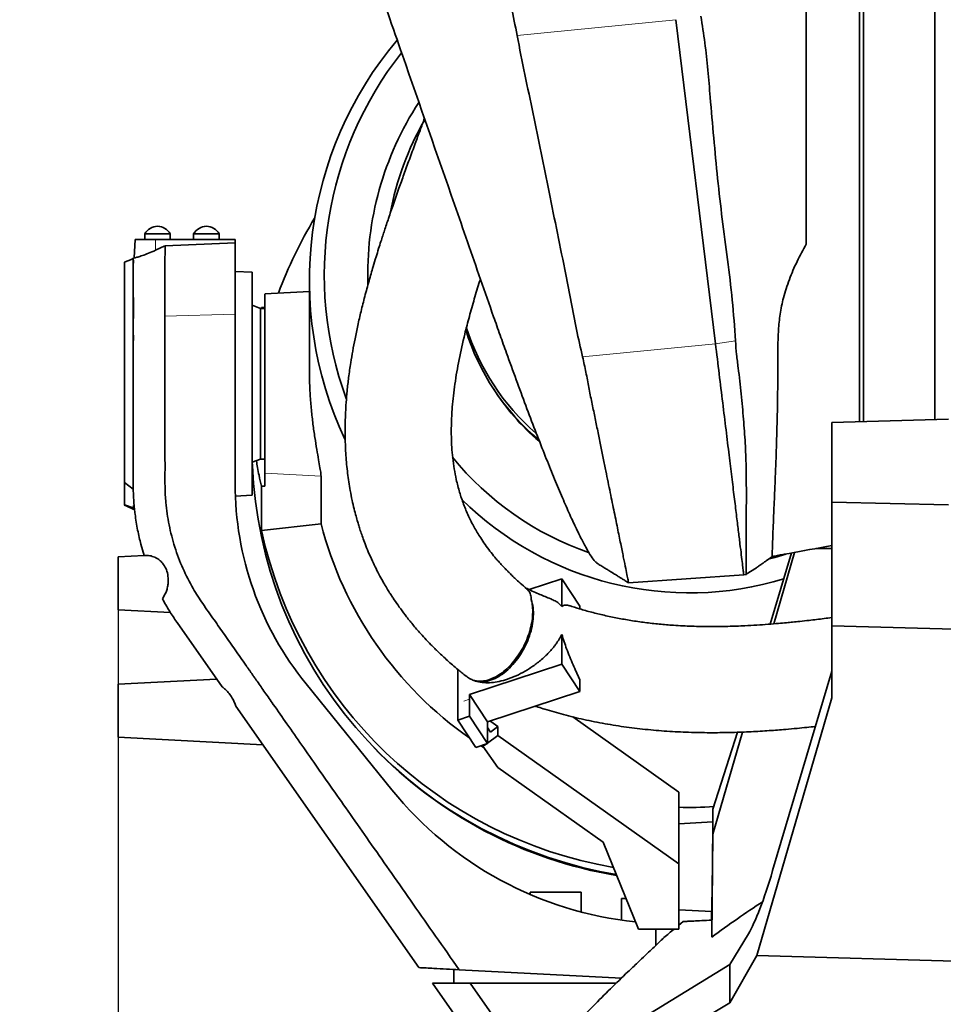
# Model space of a CAD drawing. Header units: millimetres. Extents: x 0 to 12115, y 0 to 8400.
# Tile 30 of 123: x 4066 to 4501, y 3364 to 3827. Entities that reach past the tile are written whole.
import ezdxf

# ---------------------------------------------------------------- set-up
doc = ezdxf.new("R2010")
doc.units = ezdxf.units.MM
doc.header["$LTSCALE"] = 20
doc.layers.add('SVART_TEXT', color=7, linetype='Continuous')
doc.styles.add('SLDTEXTSTYLE0', font='TXT', dxfattribs={"width": 0.605})
doc.dimstyles.new('SLDDIMSTYLE0', dxfattribs={"dimtxt": 70, "dimasz": 70, "dimexe": 0, "dimexo": 0.0625, "dimgap": 17.5, "dimtad": 1, "dimdec": 1, "dimrnd": 1e-09, "dimzin": 12, "dimdsep": 46, "dimtxsty": 'SLDTEXTSTYLE0', "dimsah": 1, "dimcen": 0.09, "dimadec": 0, "dimazin": 3, "dimtfac": 1, "dimtofl": 0, "dimtmove": 0, "dimatfit": 3, "dimfxl": 1, "dimfrac": 2, "dimtolj": 1, "dimtzin": 12, "dimarcsym": 0})

# ---------------------------------------------------------------- blocks, each defined once
blk = doc.blocks.new('SW_SYMBOL_HOLE_DEPTH')
at = {"layer": 'SVART_TEXT', "color": 0}
for p, q in [((0, 17500), (16000, 17500)), ((8000, 17500), (8000, 1500)), ((2000, 11100), (8000, 1500)), ((14000, 11100), (8000, 1500))]:
    blk.add_line(p, q, dxfattribs=at)
blk = doc.blocks.new('_D_12')
at = {"layer": 'SVART_TEXT'}
for p, q in [((4112.45, 3571.32), (4112.45, 2428.31)), ((4575.45, 2944.59), (4575.45, 2428.31)), ((4112.45, 2458.31), (3194.14, 2458.31)), ((4112.45, 2458.31), (4575.45, 2458.31))]:
    blk.add_line(p, q, dxfattribs=at)
for points in [[(4112.45, 2458.31), (4182.45, 2448.31), (4182.45, 2468.31)], [(4575.45, 2458.31), (4505.45, 2468.31), (4505.45, 2448.31)]]:
    blk.add_solid(points, dxfattribs=at)
at = {"layer": 'SVART_TEXT', "xscale": 0.0045117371, "yscale": 0.0045117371, "zscale": 0.0045117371}
blk.add_blockref('SW_SYMBOL_HOLE_DEPTH', (3728.67, 2468.43), dxfattribs=at)
at = {"layer": 'SVART_TEXT', "char_height": 70, "attachment_point": 1, "style": 'SLDTEXTSTYLE0'}
for s, insert in [('(4x M12', (3380.81, 2548.74)), ('20)', (3825.36, 2548.74)), ('463', (3194.14, 2548.74))]:
    blk.add_mtext(s, dxfattribs=dict(at, insert=insert))

msp = doc.modelspace()

# ---------------------------------------------------------------- linework, layer by layer
at = {"color": 7, "linetype": 'Continuous', "lineweight": 35}
for p, q in [((4496.948661, 3758.314297), (4496.948661, 3954.171295)), ((4463.448661, 3758.314297), (4463.448661, 3920.215502)), ((4375.012485, 3827.31017), (4393.676314, 3674.666707)), ((4463.448661, 3637.951809), (4463.448661, 3758.314297)), ((4496.948661, 3638.958815), (4496.948661, 3758.314297)), ((4124.948661, 3726.424297), (4124.948661, 3723.824297)), ((4136.948661, 3726.424297), (4124.948661, 3726.424297)), ((4136.948661, 3723.824297), (4136.948661, 3726.424297)), ((4147.948661, 3726.424297), (4147.948661, 3723.824297)), ((4159.948661, 3726.424297), (4147.948661, 3726.424297)), ((4159.948661, 3723.824297), (4159.948661, 3726.424297)), ((4120.392001, 3723.824297), (4119.933851, 3715.082271)), ((4120.392001, 3723.824297), (4129.922336, 3723.824297)), ((4129.908224, 3718.678889), (4134.448661, 3720.77715)), ((4129.922336, 3723.824297), (4167.448661, 3723.824297)), ((4167.448661, 3722.248161), (4134.451532, 3720.776862)), ((4167.448661, 3723.824297), (4167.448661, 3722.248161)), ((4167.448661, 3722.248161), (4167.448661, 3688.556496)), ((4120.058437, 3715.100262), (4119.310596, 3714.766045)), ((4115.448661, 3609.261102), (4115.448661, 3713.037685)), ((4119.449364, 3714.827356), (4119.448661, 3714.827083)), ((4119.448661, 3714.827083), (4119.448661, 3683.208851)), ((4119.473473, 3714.761391), (4119.463322, 3714.7913)), ((4175.448661, 3708.324297), (4167.448661, 3708.743559)), ((4175.448661, 3603.324297), (4175.448661, 3708.324297)), ((4202.448661, 3704.482438), (4202.448661, 3662.141993)), ((4202.448661, 3699.239265), (4181.440471, 3698.145078)), ((4179.448661, 3691.324297), (4175.448661, 3692.780178)), ((4179.880435, 3691.764643), (4179.803756, 3691.324297)), ((4134.448653, 3685.63991), (4134.448275, 3687.718029)), ((4167.448661, 3688.556496), (4167.448661, 3608.824297)), ((4181.448661, 3691.324297), (4179.448661, 3691.324297)), ((4179.448661, 3691.324297), (4179.448661, 3655.824297)), ((4119.448661, 3683.208851), (4119.47393, 3683.928542)), ((4119.47564, 3679.321294), (4119.448661, 3679.766962)), ((4119.448661, 3679.766962), (4119.448661, 3676.082286)), ((4119.47564, 3679.321294), (4119.549756, 3678.469362)), ((4119.549756, 3676.528707), (4119.470068, 3676.081429)), ((4179.448661, 3655.824297), (4179.448661, 3620.324297)), ((4503.448661, 3639.154204), (4448.448661, 3637.500911)), ((4448.448661, 3637.500911), (4448.448661, 3600.057396)), ((4119.448661, 3613.941117), (4119.448661, 3617.885535)), ((4175.448661, 3618.868416), (4179.448661, 3620.324297)), ((4179.448661, 3620.324297), (4181.448661, 3620.324297)), ((4119.448661, 3608.894826), (4119.448661, 3613.941117)), ((4181.448661, 3613.688205), (4181.448661, 3607.585714)), ((4119.448661, 3606.12555), (4115.448661, 3609.261102)), ((4115.448661, 3598.869663), (4115.448661, 3609.261102)), ((4119.448661, 3608.824297), (4119.448661, 3608.894826)), ((4119.448661, 3608.457013), (4119.448661, 3606.12555)), ((4207.933178, 3612.314751), (4207.933178, 3589.890956)), ((4179.880435, 3586.700321), (4179.880435, 3607.655111)), ((4167.565258, 3602.911145), (4175.448661, 3603.324297)), ((4448.448661, 3600.057396), (4448.448661, 3541.852184)), ((4448.448661, 3600.057396), (4503.448661, 3598.794871)), ((4115.448661, 3598.610908), (4115.448661, 3598.869663)), ((4115.448661, 3598.869663), (4119.448661, 3597.321722)), ((4119.597006, 3597.274227), (4115.448661, 3598.869663)), ((4119.448661, 3597.321722), (4119.448661, 3596.821511)), ((4119.448661, 3596.821511), (4120.087553, 3596.573593)), ((4119.597006, 3598.426948), (4119.937364, 3598.284252)), ((4119.597006, 3597.274227), (4119.597006, 3598.426948)), ((4207.933178, 3589.890956), (4179.880435, 3586.700321)), ((4124.598996, 3574.960284), (4123.085998, 3580.269243)), ((4419.450102, 3542.60514), (4429.513524, 3576.152817)), ((4421.133187, 3542.742535), (4430.880129, 3576.40197)), ((4440.85194, 3578.219985), (4448.448661, 3578.17785)), ((4445.240032, 3579.020002), (4448.448661, 3579.606855)), ((4124.595412, 3574.960881), (4112.448661, 3574.324297)), ((4112.448661, 3549.324297), (4112.448661, 3574.324297)), ((4408.185348, 3566.11218), (4412.913556, 3569.174652)), ((4321.322386, 3563.946093), (4305.944748, 3558.857967)), ((4321.322386, 3550.924069), (4321.322386, 3563.946093)), ((4321.322386, 3563.946093), (4329.774752, 3551.084303)), ((4352.766596, 3562.051002), (4406.985814, 3565.814808)), ((4406.974076, 3565.813572), (4406.978033, 3565.814267)), ((4406.98562, 3565.815601), (4408.200573, 3566.029196)), ((4112.448661, 3549.324297), (4137.023502, 3548.036384)), ((4329.774752, 3549.773758), (4329.774752, 3551.084303)), ((4140.048199, 3543.491015), (4140.110342, 3543.402265)), ((4140.110342, 3543.402265), (4161.372249, 3513.037116)), ((4575.448661, 3538.314297), (4448.448661, 3541.852184)), ((4448.448661, 3541.852184), (4448.448661, 3507.948128)), ((4321.322386, 3523.781943), (4321.322386, 3537.756202)), ((4272.381766, 3497.371359), (4272.381766, 3521.198644)), ((4277.819613, 3509.387821), (4321.322386, 3523.781943)), ((4321.322386, 3523.781943), (4329.774752, 3510.920153)), ((4420.585673, 3426.480771), (4448.448661, 3520.390318)), ((4158.771092, 3516.751953), (4112.448661, 3514.324297)), ((4279.952958, 3515.985431), (4279.843927, 3516.104657)), ((4329.774752, 3510.920153), (4329.774752, 3516.522266)), ((4112.448661, 3489.324297), (4112.448661, 3514.324297)), ((4200.876767, 3514.426238), (4241.311448, 3464.493565)), ((4286.271978, 3496.526031), (4329.774752, 3510.920153)), ((4277.819613, 3507.273918), (4277.819613, 3509.387821)), ((4286.271978, 3496.526031), (4277.819613, 3509.387821)), ((4277.819613, 3499.170624), (4277.819613, 3507.273918)), ((4448.448661, 3507.948128), (4413.200546, 3386.515856)), ((4167.780878, 3503.884645), (4253.948661, 3380.824297)), ((4277.819613, 3499.170624), (4272.381766, 3497.371359)), ((4280.834131, 3484.509569), (4272.381766, 3497.371359)), ((4277.819613, 3499.170624), (4286.271978, 3486.308835)), ((4376.448661, 3463.453123), (4326.435764, 3498.940811)), ((4286.271978, 3494.412128), (4286.271978, 3496.526031)), ((4286.271978, 3486.308835), (4286.271978, 3494.412128)), ((4286.271978, 3493.850766), (4287.649634, 3491.754415)), ((4287.546808, 3496.947845), (4287.55568, 3496.934345)), ((4287.55568, 3496.934345), (4287.55568, 3496.95078)), ((4287.929726, 3496.668933), (4287.55568, 3496.934345)), ((4287.649634, 3491.754415), (4291.252702, 3494.311046)), ((4291.252702, 3494.311046), (4287.929726, 3496.668933)), ((4291.252702, 3494.311046), (4291.252702, 3490.083241)), ((4112.448661, 3489.324297), (4180.472363, 3485.759326)), ((4286.271978, 3486.549065), (4291.252702, 3490.083241)), ((4376.448661, 3429.630681), (4291.252702, 3490.083241)), ((4392.448661, 3443.685309), (4406.373648, 3491.772927)), ((4392.448661, 3455.47608), (4404.053606, 3491.68486)), ((4286.271978, 3486.308835), (4280.834131, 3484.509569)), ((4283.249727, 3485.308838), (4284.640099, 3484.415191)), ((4284.181634, 3485.065818), (4285.637611, 3486.098936)), ((4284.181634, 3485.617185), (4284.181634, 3485.065818)), ((4291.252702, 3475.030973), (4284.181634, 3485.065818)), ((4340.750177, 3439.909013), (4291.252702, 3475.030973)), ((4376.448661, 3463.453123), (4376.448661, 3429.630681)), ((4392.373281, 3449.41091), (4392.448661, 3455.47608)), ((4392.448661, 3455.47608), (4392.448661, 3443.685309)), ((4392.404286, 3449.412535), (4376.448661, 3448.576336)), ((4391.907168, 3395.152404), (4392.448661, 3443.685309)), ((4357.408102, 3398.946969), (4340.750177, 3439.909013)), ((4376.448661, 3398.946969), (4376.448661, 3429.630681)), ((4306.448661, 3416.414297), (4306.448661, 3415.228228)), ((4306.448661, 3416.414297), (4318.448661, 3416.414297)), ((4318.448661, 3416.414297), (4330.448661, 3416.414297)), ((4330.448661, 3407.042386), (4330.448661, 3416.414297)), ((4349.448661, 3413.414297), (4349.448661, 3403.177483)), ((4349.448661, 3413.414297), (4351.524712, 3413.414297)), ((4376.448661, 3408.052258), (4391.933821, 3407.240715)), ((4391.798827, 3403.189617), (4391.84923, 3407.245148)), ((4376.448661, 3401.086336), (4376.693396, 3401.07351)), ((4376.448661, 3398.946969), (4357.408102, 3398.946969)), ((4365.529974, 3391.249716), (4365.529974, 3398.946969)), ((4400.448661, 3382.261027), (4409.15335, 3396.757069)), ((4413.200546, 3386.515856), (4400.448661, 3364.23786)), ((4413.200546, 3386.515856), (4532.948661, 3383.001898)), ((4323.302301, 3335.023944), (4400.448661, 3382.261027)), ((4400.448661, 3364.23786), (4400.448661, 3382.261027)), ((4270.448661, 3379.95779), (4270.448661, 3373.414297)), ((4272.957845, 3379.828068), (4349.387638, 3375.822552)), ((4260.445026, 3373.414297), (4278.165021, 3373.414297)), ((4281.32197, 3343.598931), (4260.445026, 3373.414297)), ((4278.165021, 3373.414297), (4305.692453, 3334.101051)), ((4346.946898, 3373.414297), (4278.165021, 3373.414297)), ((4400.448661, 3364.23786), (4306.370987, 3307.825227))]:
    msp.add_line(p, q, dxfattribs=at)
at = {"color": 8, "linetype": 'Continuous', "lineweight": 18}
for p, q in [((4300.24504, 3819.881301), (4375.012485, 3827.31017)), ((4129.922336, 3723.824297), (4129.908224, 3718.678889)), ((4167.448661, 3688.556496), (4134.448464, 3687.718034)), ((4331.101297, 3668.449273), (4393.676314, 3674.666707)), ((4393.676314, 3674.666707), (4403.074161, 3676.032298)), ((4181.448661, 3613.688205), (4207.933178, 3612.314751)), ((4277.819613, 3507.273918), (4275.100689, 3506.374285)), ((4287.929726, 3496.668933), (4287.793584, 3496.57233))]:
    msp.add_line(p, q, dxfattribs=at)
at = {"color": 7, "linetype": 'Continuous', "lineweight": 35, "flags": 128}
for points in [[(4175.561062, 3618.909326), (4175.624635, 3617.218422), (4176.152256, 3608.809052), (4177.030622, 3600.428441), (4178.258233, 3592.090907), (4179.832991, 3583.810694), (4181.752207, 3575.60195), (4184.0126, 3567.4787), (4186.61031, 3559.45482), (4189.540897, 3551.54402), (4192.799356, 3543.759816), (4196.380119, 3536.115507), (4200.277069, 3528.624152), (4204.483547, 3521.298551), (4208.992367, 3514.15122), (4213.795826, 3507.194368), (4218.885716, 3500.439883), (4224.253343, 3493.899304), (4229.889536, 3487.583806), (4235.784664, 3481.504178), (4241.928658, 3475.670807), (4248.311018, 3470.09366), (4254.920843, 3464.782265), (4261.746837, 3459.745696), (4268.777341, 3454.992559), (4276.000341, 3450.530973), (4283.403498, 3446.368563), (4290.974164, 3442.512438), (4298.699404, 3438.969187), (4306.566019, 3435.744865), (4314.560571, 3432.844978), (4322.669399, 3430.274482), (4330.878651, 3428.037769), (4339.174301, 3426.138659), (4346.94324, 3424.680194)], [(4419.055454, 3573.303908), (4421.687996, 3574.038715), (4426.780734, 3575.614625)], [(4378.416628, 3402.495935), (4377.281632, 3401.560276), (4376.448661, 3400.870619)]]:
    msp.add_lwpolyline(points, dxfattribs=at)
at = {"color": 7, "linetype": 'Continuous', "lineweight": 35}
for centre, radius, start, end in [((4378.155106, 3704.504313), 175.690728, 139.91264861, 205.1759846), ((4378.257317, 3706.998602), 168.79628, 141.6887184, 200.13863668), ((4378.691596, 3707.252305), 148.784048, 146.978045, 181.88123296), ((4378.96874, 3710.105413), 140.908687, 150.16402514, 169.37126779), ((4378.320492, 3628.403559), 202.929501, 148.70220608, 159.77987943), ((4131.06805, 3723.025315), 7, 90.9772603, 150.95025276), ((4130.829272, 3723.025315), 7, 29.04974724, 89.0227397), ((4154.06805, 3723.025315), 7, 90.9772603, 150.95025276), ((4153.829272, 3723.025315), 7, 29.04974724, 89.0227397), ((4239.950884, 3440.092276), 300, 113.6828749, 114.51978312), ((4380.116437, 3714.943992), 108.727574, 197.34040705, 229.24920444), ((4380.124593, 3712.923831), 108.735018, 196.8180548, 230.10153008), ((4380.497023, 3711.385866), 108.219335, 212.21063352, 229.8054566), ((4380.912387, 3711.816827), 143.377881, 219.18224346, 250.87985348), ((4317.448661, 3608.824297), 150, 180, 219), ((4381.453807, 3709.968624), 152.647415, 225.36787011, 286.90574323), ((4239.950884, 3871.556318), 300, 245.48021688, 246.3171251), ((4379.465455, 3634.026852), 177.11945, 194.42941893, 235.03601702), ((4380.276227, 3630.114676), 205.04458, 192.22383014, 260.25860894), ((4381.045063, 3627.048336), 205.65531, 223.86395864, 260.50936449), ((4373.426262, 3571.478032), 170, 219, 264.12159377), ((4381.44864, 3637.167454), 180.891731, 268.41610131, 273.60402408), ((4759.505369, 2939.061612), 600, 129.961553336, 130.554673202)]:
    msp.add_arc(centre, radius, start, end, dxfattribs=at)
for centre, major_axis, ratio, start_param, end_param in [((3368.932126, 3655.824297), (1144.868114, 59.37482), 0.0075457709, 5.4991319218, 5.5010743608), ((4843.941441, 3623.061197), (763.913907, -39.440687), 0.2164034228, 3.4756099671, 3.47574409), ((3368.932126, 3655.824297), (1144.868114, -59.37482), 0.0075457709, 5.499914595, 5.5018570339), ((4665.286574, 3714.017639), (608.078083, 69.836497), 0.2089178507, 3.5745901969, 3.5751426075), ((4392.169059, 3428.326625), (0.235234, 21.08591), 0.0022983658, 3.1414978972, 6.0800068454), ((4392.169059, 3428.326625), (0.235234, 21.08591), 0.0022983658, 6.0800068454, 6.2833314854), ((4421.659437, 3488.818359), (17.861163, 96.862234), 0.1332055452, 3.4832341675, 4.0380473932)]:
    msp.add_ellipse(centre, major_axis=major_axis, ratio=ratio, start_param=start_param, end_param=end_param, dxfattribs=at)
for points, knots in [([(4261.184408, 4069.139363), (4261.841799, 4063.099125), (4263.157977, 4051.005835), (4264.657135, 4032.693709), (4266.556052, 4014.342343), (4268.257381, 3996.71007), (4269.910616, 3979.871614), (4271.811689, 3963.850418), (4274.310569, 3947.939343), (4277.215808, 3932.599452), (4280.286162, 3917.82424), (4283.202913, 3903.559038), (4286.084719, 3889.350154), (4288.968703, 3875.235259), (4291.830507, 3861.18269), (4294.660405, 3847.257384), (4297.583023, 3833.464703), (4299.356852, 3824.413436), (4300.24504, 3819.881301)], [0, 0, 0, 0, 0.0707711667, 0.1416924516, 0.2129552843, 0.2843358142, 0.3467036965, 0.40906524, 0.4717821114, 0.534504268, 0.5920211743, 0.6496930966, 0.7073651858, 0.7655472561, 0.823729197, 0.882429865, 0.9411304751, 1, 1, 1, 1]), ([(4461.448661, 3920.286285), (4461.448661, 3918.283051), (4461.448661, 3914.186812), (4461.448661, 3906.638356), (4461.448661, 3898.082671), (4461.448661, 3888.576953), (4461.448661, 3878.041578), (4461.448661, 3866.657308), (4461.448661, 3854.535265), (4461.448661, 3841.807801), (4461.448661, 3828.350882), (4461.448661, 3814.407807), (4461.448661, 3800.096833), (4461.448661, 3785.566999), (4461.448661, 3770.688595), (4461.448661, 3755.747978), (4461.448661, 3740.861636), (4461.448661, 3726.16025), (4461.448661, 3711.525211), (4461.448661, 3697.268468), (4461.448661, 3683.479879), (4461.448661, 3670.272251), (4461.448661, 3657.562348), (4461.448661, 3646.681133), (4461.448661, 3640.422416), (4461.448661, 3637.891689)], [0, 0, 0, 0, 0.0429239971, 0.0877715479, 0.1312207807, 0.1749711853, 0.2190738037, 0.2639026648, 0.3073614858, 0.3511208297, 0.3952289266, 0.440061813, 0.4835527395, 0.5273459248, 0.5714867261, 0.6163493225, 0.6598528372, 0.7036618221, 0.747939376, 0.7928601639, 0.8362284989, 0.8802223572, 0.9245304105, 0.9694836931, 1, 1, 1, 1]), ([(4436.448661, 3721.650652), (4436.448661, 3751.779248), (4436.448661, 3789.438241), (4436.448661, 3830.857429), (4436.448661, 3845.990421), (4436.448661, 3857.437293), (4436.448661, 3869.070615), (4436.448661, 3880.902202), (4436.448661, 3892.868652), (4436.448661, 3900.962277), (4436.448661, 3905.009023)], [0, 0, 0, 0, 0.4992082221, 0.6239812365, 0.6863859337, 0.748785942, 0.8114536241, 0.8741233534, 0.9370627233, 1, 1, 1, 1]), ([(4219.173763, 3888.802023), (4221.429086, 3882.21711), (4225.943864, 3869.035219), (4234.971036, 3843.025447), (4249.908458, 3800.183204), (4266.691535, 3751.97478), (4281.004908, 3710.848392), (4288.165356, 3690.281119), (4292.244115, 3678.707072), (4295.809475, 3668.738475), (4299.874188, 3657.54887), (4304.376612, 3645.428369), (4308.787841, 3633.825561), (4313.000559, 3623.035685), (4316.998167, 3613.094908), (4320.746647, 3604.084458), (4324.275861, 3595.939972), (4327.497181, 3588.874357), (4330.389701, 3582.928929), (4332.949124, 3578.101888), (4335.168956, 3574.438106), (4336.931491, 3572.041293), (4337.76339, 3571.449015), (4338.130592, 3571.187583)], [0, 0, 0, 0, 0.0491264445, 0.0983428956, 0.1969431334, 0.3755967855, 0.464916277, 0.5095920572, 0.5319743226, 0.5544269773, 0.5885973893, 0.6232436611, 0.6581253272, 0.6935024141, 0.7276733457, 0.7623278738, 0.7972289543, 0.8326392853, 0.866827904, 0.9012609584, 0.9364736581, 0.9719593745, 1, 1, 1, 1]), ([(4386.830289, 3829.027435), (4387.474766, 3824.808166), (4388.763978, 3816.367927), (4390.081596, 3803.612797), (4391.385668, 3788.699338), (4392.825774, 3771.644084), (4394.62627, 3752.479596), (4396.809735, 3733.369753), (4399.284461, 3714.309308), (4401.780908, 3695.245434), (4402.642687, 3682.435915), (4403.073507, 3676.032203)], [0, 0, 0, 0, 0.08328384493, 0.16660130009, 0.24991951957, 0.37500567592, 0.50008868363, 0.62506096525, 0.75003706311, 0.87503898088, 1, 1, 1, 1]), ([(4300.24504, 3819.881301), (4301.448905, 3813.725872), (4303.856745, 3801.41445), (4309.185872, 3776.877875), (4315.327753, 3745.449411), (4321.519696, 3715.923082), (4325.729033, 3694.31857), (4328.122567, 3681.333501), (4330.108515, 3672.743461), (4331.101297, 3668.449273)], [0, 0, 0, 0, 0.121782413, 0.2435759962, 0.4871387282, 0.7435600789, 0.8290508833, 0.9145419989, 1, 1, 1, 1]), ([(4256.63426, 3780.848637), (4255.935484, 3778.951953), (4254.479323, 3774.999505), (4252.099939, 3768.536448), (4249.566683, 3761.621618), (4247.014833, 3754.586326), (4244.501162, 3747.56062), (4242.07903, 3740.663071), (4239.799196, 3734.010261), (4238.144717, 3729.054692), (4236.954683, 3725.418017), (4236.044605, 3722.599308), (4234.989325, 3719.27511), (4233.765895, 3715.33488), (4232.237532, 3710.27056), (4230.442734, 3704.066887), (4228.532695, 3697.042325), (4226.768446, 3690.042217), (4225.236465, 3683.417207), (4223.92873, 3677.187545), (4222.829327, 3671.350456), (4221.809749, 3665.236849), (4220.924053, 3658.975179), (4220.219818, 3652.700815), (4219.757666, 3647.247278), (4219.521077, 3643.294974), (4219.40525, 3640.619401), (4219.349565, 3638.995323), (4219.311669, 3637.540567), (4219.286647, 3636.196879), (4219.26926, 3634.691035), (4219.26424, 3632.731925), (4219.293844, 3629.886243), (4219.401055, 3626.255539), (4219.627097, 3622.095043), (4219.970062, 3617.861072), (4220.42201, 3613.688871), (4220.982218, 3609.578712), (4221.684638, 3605.317337), (4222.518669, 3601.075867), (4223.442108, 3597.056208), (4224.324074, 3593.653525), (4225.11642, 3590.867432), (4225.863463, 3588.419725), (4226.645278, 3586.012547), (4227.576724, 3583.326678), (4228.748489, 3580.179733), (4230.266794, 3576.420129), (4231.986947, 3572.542485), (4233.832719, 3568.724303), (4235.587045, 3565.352227), (4237.312499, 3562.254519), (4238.845243, 3559.654824), (4240.149977, 3557.540653), (4241.302522, 3555.739213), (4242.795031, 3553.478867), (4244.820879, 3550.554551), (4247.554802, 3546.857423), (4250.726442, 3542.854134), (4253.84942, 3539.192911), (4256.894592, 3535.833932), (4259.842003, 3532.740942), (4263.369868, 3529.238925), (4267.562637, 3525.340849), (4271.87579, 3521.558639), (4274.898133, 3519.153266), (4276.204199, 3518.113816)], [0, 0, 0, 0, 0.0201630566, 0.0420172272, 0.0690798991, 0.094350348, 0.1178050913, 0.1450008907, 0.1690960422, 0.1900202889, 0.1987919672, 0.2085428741, 0.2205014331, 0.2346675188, 0.2510402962, 0.2751234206, 0.3016199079, 0.3269540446, 0.3508769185, 0.3733904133, 0.3944976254, 0.4142022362, 0.4397350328, 0.4624634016, 0.4822119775, 0.4988948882, 0.50538808, 0.5112632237, 0.5165202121, 0.5211589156, 0.525810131, 0.532762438, 0.5422262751, 0.5564276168, 0.5718960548, 0.5871841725, 0.6022949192, 0.6172313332, 0.6319965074, 0.6489353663, 0.6638614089, 0.6764982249, 0.6868326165, 0.6950464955, 0.7039673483, 0.7139692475, 0.7254914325, 0.7398820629, 0.7572676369, 0.7706864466, 0.7849490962, 0.7975482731, 0.8081573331, 0.8167575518, 0.8236749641, 0.8306115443, 0.8451649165, 0.8608988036, 0.8785477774, 0.8982500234, 0.9106643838, 0.9252064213, 0.9421199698, 0.9614731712, 0.9833511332, 1, 1, 1, 1]), ([(4134.451496, 3719.076061), (4134.451498, 3719.428912), (4134.451501, 3720.108258), (4134.451522, 3720.559845), (4134.451532, 3720.776879)], [0, 0, 0, 0, 0.5193985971, 1, 1, 1, 1]), ([(4436.448661, 3721.650652), (4434.946682, 3718.924474), (4431.939742, 3713.466706), (4428.331704, 3704.950562), (4425.616409, 3696.649453), (4424.010625, 3688.627961), (4423.259667, 3681.023256), (4422.998527, 3673.546318), (4423.015827, 3664.240171), (4422.981283, 3653.33132), (4422.783728, 3641.162435), (4422.492571, 3629.766596), (4422.12735, 3619.257167), (4421.742083, 3609.718093), (4421.37825, 3601.173771), (4421.050837, 3593.68108), (4420.792087, 3587.434652), (4420.605583, 3582.427608), (4420.466757, 3578.605672), (4420.366465, 3575.786496), (4420.32657, 3574.849706), (4420.306654, 3574.382054)], [0, 0, 0, 0, 0.0395579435, 0.079194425, 0.1186928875, 0.1530886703, 0.1876398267, 0.222313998, 0.2568781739, 0.3200032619, 0.3833487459, 0.4466911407, 0.5098120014, 0.5727239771, 0.6358581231, 0.6989869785, 0.7618917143, 0.8213224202, 0.8809428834, 0.9405658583, 1, 1, 1, 1]), ([(4120.069586, 3715.07531), (4120.047503, 3715.069339), (4119.982638, 3715.051797), (4121.070007, 3715.341967), (4123.11223, 3715.963133), (4125.930575, 3716.965255), (4128.311856, 3717.952571), (4129.650288, 3718.561533), (4129.908224, 3718.678889)], [0, 0, 0, 0, 0.1065708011, 0.3130409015, 0.5198250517, 0.7292478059, 0.9478221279, 1, 1, 1, 1]), ([(4134.448654, 3687.744785), (4134.448772, 3689.598307), (4134.449009, 3693.305351), (4134.449364, 3698.422185), (4134.449719, 3703.150775), (4134.450075, 3707.416473), (4134.45043, 3711.189655), (4134.450785, 3714.417074), (4134.45114, 3717.123657), (4134.451377, 3718.425259), (4134.451496, 3719.076061)], [0, 0, 0, 0, 0.1249998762, 0.2499997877, 0.3749997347, 0.499999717, 0.6249997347, 0.7499997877, 0.8749998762, 1, 1, 1, 1]), ([(4119.473473, 3714.761391), (4119.488665, 3714.684775), (4119.519132, 3714.531123), (4119.539529, 3714.13797), (4119.549756, 3713.940854)], [0, 0, 0, 0, 0.4986262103, 1, 1, 1, 1]), ([(4119.549756, 3713.077011), (4119.545473, 3712.890335), (4119.526649, 3712.069858), (4119.507804, 3710.110334), (4119.522453, 3706.755752), (4119.541834, 3702.722024), (4119.530623, 3698.38213), (4119.55297, 3693.981952), (4119.600392, 3689.51487), (4119.553251, 3686.078751), (4119.483069, 3684.176269), (4119.47393, 3683.928542)], [0, 0, 0, 0, 0.0445314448, 0.1957241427, 0.347493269, 0.4986560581, 0.6367688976, 0.7520606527, 0.8675888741, 0.9827584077, 1, 1, 1, 1]), ([(4119.549756, 3713.940854), (4119.552139, 3713.819021), (4119.557045, 3713.56815), (4119.552232, 3713.243829), (4119.549756, 3713.077011)], [0, 0, 0, 0, 0.4856388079, 1, 1, 1, 1]), ([(4304.878249, 3559.191671), (4304.86671, 3559.200923), (4303.750542, 3560.095866), (4301.85875, 3561.765105), (4299.390638, 3563.995516), (4297.554766, 3565.750039), (4296.13283, 3567.156618), (4294.885642, 3568.429716), (4293.643066, 3569.738869), (4292.370096, 3571.126718), (4291.077424, 3572.588722), (4289.404492, 3574.556322), (4287.398686, 3577.059402), (4285.165751, 3580.084921), (4282.637441, 3583.822294), (4279.970747, 3588.27424), (4277.293428, 3593.553762), (4275.00021, 3599.025826), (4273.078202, 3604.744923), (4271.639978, 3610.320894), (4270.598056, 3615.741143), (4269.900962, 3620.833942), (4269.481839, 3625.711175), (4269.300225, 3629.867645), (4269.253361, 3633.459858), (4269.2948, 3636.872598), (4269.441755, 3640.676942), (4269.857393, 3646.953585), (4270.865955, 3655.79917), (4272.858806, 3667.285609), (4274.93523, 3676.553816), (4276.652061, 3683.361105), (4277.752271, 3687.505553), (4278.902847, 3691.64771), (4280.098463, 3695.785363), (4281.333503, 3699.903097), (4282.296748, 3703.035246), (4282.854437, 3704.79039), (4282.978401, 3705.180526)], [0, 0, 0, 0, 0.0002558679, 0.0247487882, 0.0446023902, 0.0594808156, 0.0705959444, 0.0812080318, 0.0924118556, 0.1041969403, 0.1165532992, 0.1293353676, 0.1534857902, 0.1785575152, 0.2032188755, 0.243484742, 0.2841577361, 0.325939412, 0.3678705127, 0.4112181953, 0.4462296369, 0.4821568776, 0.5165219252, 0.5453453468, 0.5652802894, 0.5871572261, 0.6113482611, 0.6379082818, 0.7055051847, 0.7756090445, 0.8478211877, 0.872451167, 0.8969523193, 0.9213155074, 0.9455315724, 0.9695913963, 0.9932407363, 1, 1, 1, 1]), ([(4181.448661, 3697.989681), (4181.448661, 3697.893874), (4181.448661, 3697.601145), (4181.448661, 3695.805004), (4181.448661, 3692.745347), (4181.448661, 3688.52813), (4181.448661, 3683.440277), (4181.448661, 3677.515942), (4181.448661, 3671.047862), (4181.448661, 3664.094052), (4181.448661, 3656.986442), (4181.448661, 3649.790148), (4181.448661, 3642.833726), (4181.448661, 3636.18023), (4181.448661, 3630.130714), (4181.448661, 3624.752328), (4181.448661, 3620.280158), (4181.448661, 3616.787087), (4181.448661, 3614.650986), (4181.448661, 3613.954989), (4181.448661, 3613.688205)], [0, 0, 0, 0, 0.02824368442, 0.08629555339, 0.14603970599, 0.20394707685, 0.26355248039, 0.32114312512, 0.38041808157, 0.43777304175, 0.496801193, 0.55399116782, 0.61283547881, 0.67014480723, 0.72910653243, 0.7865997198, 0.84574252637, 0.9035535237, 0.96303075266, 1, 1, 1, 1]), ([(4119.448661, 3679.766962), (4119.429914, 3680.392323), (4119.3953, 3681.546938), (4119.431889, 3682.686499), (4119.448661, 3683.208851)], [0, 0, 0, 0, 0.5416196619, 1, 1, 1, 1]), ([(4272.957845, 3379.828068), (4269.258259, 3385.111625), (4262.036586, 3395.425244), (4251.470303, 3410.51542), (4241.436502, 3424.845102), (4231.935182, 3438.41429), (4222.966342, 3451.222985), (4214.529982, 3463.271186), (4206.56301, 3474.648998), (4199.075017, 3485.342721), (4192.075595, 3495.338655), (4186.282486, 3503.611794), (4181.5901, 3510.312947), (4178.778306, 3514.328423), (4177.019066, 3516.840754), (4176.234996, 3517.960466), (4175.463246, 3519.062582), (4174.703817, 3520.1471), (4173.956708, 3521.214021), (4173.221926, 3522.263349), (4171.061684, 3525.34819), (4167.473821, 3530.475501), (4162.495755, 3537.590112), (4157.429919, 3544.861664), (4152.338711, 3551.985099), (4147.151724, 3559.949695), (4142.688143, 3568.850315), (4138.88782, 3578.895842), (4136.202058, 3589.288367), (4134.832463, 3598.652346), (4134.39556, 3606.972385), (4134.466661, 3614.114533), (4134.43938, 3622.525346), (4134.445969, 3630.265918), (4134.44578, 3636.517787), (4134.446835, 3639.643759), (4134.447427, 3641.206745), (4134.447759, 3641.98824), (4134.447931, 3642.378987), (4134.44802, 3642.574361), (4134.448065, 3642.672047), (4134.448087, 3642.720891), (4134.448098, 3642.745313), (4134.448104, 3642.757523), (4134.448107, 3642.763629), (4134.448108, 3642.766682), (4134.448109, 3642.768208), (4134.448109, 3642.768971), (4134.448109, 3642.769353), (4134.44811, 3642.769543), (4134.44811, 3642.769639), (4134.44811, 3642.769687), (4134.44811, 3642.76971), (4134.44811, 3642.769724), (4134.448234, 3643.038593), (4134.448376, 3643.754682), (4134.448548, 3645.183409), (4134.448655, 3647.279653), (4134.448713, 3650.08879), (4134.448708, 3652.626292), (4134.448684, 3654.693791), (4134.448662, 3656.092919), (4134.448632, 3657.568156), (4134.448595, 3659.119502), (4134.44855, 3660.746957), (4134.4485, 3662.450521), (4134.4482, 3670.75662), (4134.448436, 3678.494878), (4134.448653, 3685.63991)], [0, 0, 0, 0, 0.0551514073, 0.1076567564, 0.1575160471, 0.2047292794, 0.2492964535, 0.2912175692, 0.3304926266, 0.3680621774, 0.4028426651, 0.4348340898, 0.4544205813, 0.4727921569, 0.4767494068, 0.4806454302, 0.4844802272, 0.4882537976, 0.4919661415, 0.4956172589, 0.4992071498, 0.5241675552, 0.5491279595, 0.5734570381, 0.5999612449, 0.623921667, 0.6549446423, 0.6860963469, 0.717565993, 0.7489875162, 0.7691938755, 0.7907834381, 0.8117041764, 0.8430867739, 0.8587780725, 0.8666237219, 0.8705465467, 0.8725079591, 0.8734886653, 0.8739790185, 0.874224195, 0.8743467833, 0.8744080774, 0.8744387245, 0.874454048, 0.8744617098, 0.8744655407, 0.8744674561, 0.8744684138, 0.8744688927, 0.8744691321, 0.8744692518, 0.8744693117, 0.8744693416, 0.8744693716, 0.8768311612, 0.8807597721, 0.8870199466, 0.8952455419, 0.9054365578, 0.9093105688, 0.9134074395, 0.9177271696, 0.9222697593, 0.9270352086, 0.9320235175, 0.9372346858, 1, 1, 1, 1]), ([(4119.549756, 3678.469362), (4119.583165, 3678.108494), (4119.64203, 3677.472663), (4119.577613, 3676.813681), (4119.549756, 3676.528707)], [0, 0, 0, 0, 0.5675535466, 1, 1, 1, 1]), ([(4119.448661, 3617.885535), (4119.448661, 3618.958335), (4119.448661, 3620.81061), (4119.448661, 3623.149086), (4119.448661, 3624.58691), (4119.448661, 3625.265982), (4119.448661, 3625.458889), (4119.448661, 3625.479629), (4119.448661, 3625.479642), (4119.448661, 3625.479666), (4119.448661, 3625.479713), (4119.448661, 3625.479808), (4119.448661, 3625.479997), (4119.448661, 3625.480375), (4119.448661, 3625.481131), (4119.448661, 3625.482643), (4119.448661, 3625.485666), (4119.448661, 3625.491708), (4119.448661, 3625.503777), (4119.448661, 3625.527856), (4119.448661, 3625.575775), (4119.448661, 3625.670658), (4119.448661, 3625.856601), (4119.448661, 3626.213191), (4119.448661, 3626.865092), (4119.448661, 3627.923407), (4119.448661, 3629.17482), (4119.448661, 3630.538952), (4119.448661, 3631.873051), (4119.448661, 3633.719154), (4119.448661, 3636.024829), (4119.448661, 3638.733646), (4119.448661, 3641.755621), (4119.448661, 3644.77646), (4119.448661, 3647.483947), (4119.448661, 3649.67151), (4119.448661, 3651.653128), (4119.448661, 3653.741858), (4119.448661, 3655.830552), (4119.448661, 3657.919134), (4119.448661, 3660.007627), (4119.448661, 3662.096014), (4119.448661, 3664.194861), (4119.448661, 3666.24044), (4119.448661, 3668.358818), (4119.448661, 3670.66463), (4119.448661, 3673.282335), (4119.448661, 3675.129154), (4119.448661, 3676.082536)], [0, 0, 0, 0, 0.0586910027, 0.1013346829, 0.1279310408, 0.1373472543, 0.1384800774, 0.1384802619, 0.1384804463, 0.1384808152, 0.138481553, 0.1384830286, 0.1384859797, 0.1384918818, 0.1385036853, 0.1385272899, 0.1385744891, 0.1386688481, 0.1388574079, 0.1392338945, 0.1399843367, 0.1414750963, 0.1444161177, 0.1501361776, 0.1609284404, 0.1799222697, 0.2075568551, 0.2282440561, 0.2511452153, 0.276283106, 0.3221148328, 0.3679465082, 0.413778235, 0.4755467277, 0.5213754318, 0.5512643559, 0.5866054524, 0.6219465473, 0.6572876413, 0.6926287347, 0.7279698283, 0.7633109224, 0.7986520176, 0.8345273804, 0.8671747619, 0.9061897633, 0.9515723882, 1, 1, 1, 1]), ([(4393.676288, 3674.666923), (4394.262631, 3669.871478), (4395.434996, 3660.283204), (4397.090548, 3646.743149), (4398.654909, 3633.948912), (4400.079715, 3622.296038), (4401.364397, 3611.789176), (4402.509857, 3602.420947), (4403.537729, 3594.014425), (4404.441651, 3586.621628), (4405.216351, 3580.285694), (4405.856803, 3575.047708), (4406.35811, 3570.947733), (4406.722872, 3567.964506), (4406.926014, 3566.303095), (4407.009989, 3565.616297), (4406.98569, 3565.815029), (4406.985645, 3565.815396)], [0, 0, 0, 0, 0.0751274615, 0.1502139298, 0.2252565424, 0.3002531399, 0.3703604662, 0.440427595, 0.5104556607, 0.5804474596, 0.6504060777, 0.7203357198, 0.790241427, 0.8601283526, 0.930002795, 0.9998707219, 1, 1, 1, 1]), ([(4403.074765, 3676.032565), (4403.227115, 3673.875317), (4403.532321, 3669.553687), (4404.664547, 3661.161037), (4405.836529, 3650.871638), (4406.913594, 3639.028925), (4407.737753, 3627.605466), (4408.150459, 3616.74089), (4408.212209, 3606.517418), (4408.192205, 3597.1984), (4408.192864, 3588.944986), (4408.192117, 3581.856059), (4408.19144, 3576.965504), (4408.191703, 3573.673687), (4408.191263, 3571.515183), (4408.190489, 3569.697066), (4408.191768, 3567.814021), (4408.190828, 3566.300143), (4408.190933, 3566.165956), (4408.190982, 3566.103483)], [0, 0, 0, 0, 0.0333737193, 0.0668578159, 0.1341311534, 0.2024944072, 0.2712677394, 0.3431383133, 0.4154860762, 0.4892969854, 0.5636294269, 0.6374303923, 0.7117604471, 0.749736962, 0.7877851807, 0.8260523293, 0.8643936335, 0.9368653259, 1, 1, 1, 1]), ([(4331.101297, 3668.449273), (4331.646751, 3666.028893), (4332.739327, 3661.180736), (4333.991529, 3654.040833), (4335.429563, 3647.078255), (4336.863131, 3640.247228), (4338.214809, 3633.560879), (4339.534522, 3627.039174), (4340.82227, 3620.743313), (4342.381521, 3613.090287), (4344.151853, 3604.394546), (4346.050957, 3595.075228), (4347.757987, 3586.706702), (4349.228442, 3579.473095), (4350.449405, 3573.444104), (4351.441326, 3568.62599), (4352.048883, 3565.645059), (4352.406819, 3563.89089), (4352.656051, 3562.663388), (4352.804579, 3561.936282), (4352.765518, 3562.128154), (4352.758319, 3562.163517)], [0, 0, 0, 0, 0.038777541, 0.0776735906, 0.1167730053, 0.1559465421, 0.1960030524, 0.2361411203, 0.2765256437, 0.3169931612, 0.3895526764, 0.4626032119, 0.5372064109, 0.6123495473, 0.6856270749, 0.7594190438, 0.8348395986, 0.872805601, 0.9108433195, 0.9835679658, 1, 1, 1, 1]), ([(4202.486598, 3662.142131), (4202.482135, 3660.691935), (4202.470451, 3656.895187), (4202.781472, 3650.581552), (4203.342924, 3643.515681), (4204.120671, 3636.709483), (4205.01254, 3630.420426), (4205.942797, 3624.731413), (4206.794161, 3619.906706), (4207.468254, 3616.072072), (4207.867187, 3613.507394), (4207.913092, 3612.677761), (4207.933178, 3612.314751)], [0, 0, 0, 0, 0.0635288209, 0.1663243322, 0.2720578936, 0.3757872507, 0.4823778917, 0.5886795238, 0.6980320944, 0.804645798, 0.9145217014, 1, 1, 1, 1]), ([(4177.496083, 3619.613617), (4177.673335, 3618.508167), (4178.059974, 3616.096848), (4178.857599, 3611.974717), (4179.491548, 3609.297446), (4179.880435, 3607.655111)], [0, 0, 0, 0, 0.2465539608, 0.5378085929, 1, 1, 1, 1]), ([(4123.085998, 3580.269243), (4122.818738, 3581.338322), (4122.267667, 3583.542684), (4121.546539, 3586.971643), (4120.891491, 3590.616391), (4120.40665, 3593.965061), (4120.032919, 3597.1777), (4119.741263, 3600.421572), (4119.500642, 3604.383151), (4119.466914, 3607.264819), (4119.448661, 3608.824297)], [0, 0, 0, 0, 0.1140091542, 0.2350785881, 0.3632091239, 0.4984014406, 0.5867142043, 0.6997520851, 0.8375143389, 1, 1, 1, 1]), ([(4448.448661, 3579.606855), (4447.379129, 3579.411195), (4439.88623, 3578.040446), (4432.392174, 3576.676035), (4425.967816, 3575.50638)], [0, 0, 0, 0, 0.1427394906, 1, 1, 1, 1]), ([(4133.215366, 3554.539968), (4133.841134, 3555.54195), (4134.797729, 3557.073651), (4135.58577, 3559.591546), (4136.045948, 3562.121449), (4135.99928, 3565.1661), (4135.158326, 3568.364847), (4133.831771, 3570.745498), (4132.281416, 3572.446651), (4130.550264, 3573.725943), (4128.477652, 3574.62061), (4126.406706, 3575.00653), (4125.097109, 3574.973086), (4124.598744, 3574.960359)], [0, 0, 0, 0, 0.1180466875, 0.1804546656, 0.2428001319, 0.3506582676, 0.4507618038, 0.5590223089, 0.6398848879, 0.7208512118, 0.8275571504, 0.9343771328, 1, 1, 1, 1]), ([(4412.969223, 3569.088707), (4412.965876, 3569.086246), (4412.95715, 3569.079829), (4413.303863, 3569.334865), (4413.95013, 3569.808865), (4414.881149, 3570.489041), (4416.086598, 3571.364308), (4417.827378, 3572.620892), (4419.358149, 3573.708281), (4420.306654, 3574.382054)], [0, 0, 0, 0, 0.0856018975, 0.2231611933, 0.3544453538, 0.4891863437, 0.6275031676, 0.7691914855, 1, 1, 1, 1]), ([(4425.967816, 3575.50638), (4425.1572, 3575.355424), (4423.512426, 3575.049127), (4421.631899, 3574.665169), (4420.593879, 3574.443415), (4420.306654, 3574.382054)], [0, 0, 0, 0, 0.4127601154, 0.8375075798, 1, 1, 1, 1]), ([(4338.102506, 3571.141153), (4338.322248, 3571.006113), (4338.906761, 3570.646906), (4339.707426, 3570.153188), (4340.646637, 3569.573923), (4341.524253, 3569.03198), (4342.357218, 3568.517209), (4343.142998, 3568.031234), (4344.405412, 3567.249987), (4345.983401, 3566.272336), (4347.566972, 3565.290142), (4348.609975, 3564.642872), (4349.280854, 3564.226423), (4349.935004, 3563.82025), (4350.655201, 3563.373023), (4351.508718, 3562.842631), (4352.151753, 3562.44383), (4352.613302, 3562.156226), (4352.713876, 3562.093555)], [0, 0, 0, 0, 0.03951815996, 0.10511804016, 0.16763052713, 0.22711179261, 0.28361060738, 0.33716919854, 0.38782389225, 0.54265288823, 0.66316991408, 0.7168254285, 0.75948926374, 0.80159722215, 0.85243378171, 0.91202020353, 0.98082861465, 1, 1, 1, 1]), ([(4316.612193, 3554.279738), (4316.427919, 3554.350446), (4315.335622, 3554.769574), (4313.453747, 3555.53397), (4310.816036, 3556.641782), (4308.000554, 3557.891463), (4305.811657, 3558.893994), (4304.606202, 3559.490998), (4304.419614, 3559.583406)], [0, 0, 0, 0, 0.0419034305, 0.2483855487, 0.4434966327, 0.676130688, 0.9498693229, 1, 1, 1, 1]), ([(4306.919881, 3554.166847), (4306.852379, 3554.94686), (4306.715423, 3556.529445), (4305.929401, 3558.215286), (4305.127039, 3558.875206), (4304.822726, 3559.125494)], [0, 0, 0, 0, 0.3762791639, 0.7634405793, 1, 1, 1, 1]), ([(4140.048139, 3543.491101), (4138.849597, 3545.255578), (4136.402085, 3548.858773), (4134.292557, 3552.620279), (4133.21606, 3554.539783)], [0, 0, 0, 0, 0.489697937, 1, 1, 1, 1]), ([(4279.843927, 3516.104657), (4280.555901, 3515.947468), (4281.994431, 3515.62987), (4284.487055, 3515.748116), (4287.25718, 3516.399557), (4290.234145, 3517.728686), (4293.221407, 3519.666155), (4296.099727, 3522.141543), (4298.828468, 3525.133434), (4301.298788, 3528.521033), (4303.463394, 3532.268677), (4305.229559, 3536.212838), (4306.557881, 3540.299415), (4307.386399, 3544.333081), (4307.692075, 3548.254091), (4307.513391, 3551.547156), (4307.09095, 3553.411764), (4306.919881, 3554.166847)], [0, 0, 0, 0, 0.0565723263, 0.1143033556, 0.1813300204, 0.2502682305, 0.317875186, 0.387381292, 0.4559565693, 0.5264566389, 0.5960387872, 0.6676099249, 0.7376520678, 0.8097490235, 0.8794140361, 0.951168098, 1, 1, 1, 1]), ([(4304.272779, 3532.625351), (4304.928384, 3534.122935), (4306.239545, 3537.117988), (4307.429105, 3541.740826), (4307.995572, 3546.225089), (4307.891619, 3550.491646), (4307.248678, 3552.936431), (4306.924088, 3554.170689)], [0, 0, 0, 0, 0.1992232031, 0.3984309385, 0.5976314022, 0.7968627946, 1, 1, 1, 1]), ([(4321.322386, 3550.924069), (4320.932217, 3551.366376), (4320.145932, 3552.257728), (4318.5942, 3553.410468), (4317.281885, 3553.936208), (4316.585739, 3554.215098)], [0, 0, 0, 0, 0.3162306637, 0.6372801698, 1, 1, 1, 1]), ([(4321.322386, 3550.924069), (4321.588809, 3551.103344), (4322.124463, 3551.463785), (4323.272718, 3551.695865), (4324.240927, 3551.426574), (4324.851914, 3551.256638)], [0, 0, 0, 0, 0.2674528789, 0.5377266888, 1, 1, 1, 1]), ([(4448.448661, 3545.693919), (4447.248187, 3545.537595), (4443.667514, 3545.071325), (4438.636536, 3544.475588), (4433.677741, 3543.92564), (4430.154278, 3543.560484), (4426.853325, 3543.237441), (4423.025526, 3542.888197), (4418.358547, 3542.506315), (4413.078536, 3542.138059), (4406.795934, 3541.788044), (4399.489642, 3541.519358), (4391.181612, 3541.423298), (4382.612371, 3541.573347), (4374.595476, 3541.97465), (4367.196978, 3542.581395), (4360.504598, 3543.329246), (4353.904286, 3544.276756), (4347.495907, 3545.408325), (4341.319521, 3546.708394), (4335.383207, 3548.168778), (4329.878606, 3549.702897), (4326.470921, 3550.801755), (4324.872382, 3551.317228)], [0, 0, 0, 0, 0.0305429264, 0.0911008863, 0.1289137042, 0.1574714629, 0.1812054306, 0.2133455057, 0.2552629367, 0.2999436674, 0.3467986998, 0.4126929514, 0.4807845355, 0.5487800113, 0.6165043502, 0.6676646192, 0.7188377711, 0.7690835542, 0.8177964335, 0.8654102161, 0.9123423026, 0.958879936, 1, 1, 1, 1]), ([(4279.951386, 3515.987149), (4280.926211, 3515.695191), (4282.905767, 3515.102317), (4286.326753, 3514.907963), (4289.983646, 3515.215456), (4293.834002, 3516.041807), (4297.848101, 3517.386107), (4302.019905, 3519.278401), (4306.227361, 3521.706346), (4310.401906, 3524.703618), (4314.352607, 3528.192832), (4317.006666, 3531.159035), (4319.439517, 3534.352306), (4320.488678, 3536.249005), (4321.322386, 3537.756202)], [0, 0, 0, 0, 0.07656158, 0.1554720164, 0.2319927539, 0.3104633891, 0.3925267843, 0.4765320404, 0.567810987, 0.6613322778, 0.7606215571, 0.862830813, 0.8909996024, 1, 1, 1, 1]), ([(4329.774752, 3516.522266), (4328.702731, 3518.802835), (4327.085375, 3522.243528), (4325.042462, 3527.13434), (4323.632956, 3530.758098), (4322.357882, 3534.314306), (4321.669301, 3536.603089), (4321.322386, 3537.756202)], [0, 0, 0, 0, 0.3436987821, 0.5185383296, 0.6945437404, 0.846107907, 1, 1, 1, 1]), ([(4279.951948, 3515.985783), (4280.82526, 3515.756066), (4282.575587, 3515.295657), (4285.641317, 3515.512352), (4288.974568, 3516.472208), (4292.492244, 3518.368835), (4295.920896, 3521.022625), (4299.108808, 3524.383768), (4301.997438, 3528.265911), (4303.514352, 3531.172242), (4304.272779, 3532.625351)], [0, 0, 0, 0, 0.11326294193, 0.22700595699, 0.35582819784, 0.48467044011, 0.61349268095, 0.74233492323, 0.87117246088, 1, 1, 1, 1]), ([(4279.843927, 3516.104657), (4279.551661, 3516.215259), (4278.482591, 3516.619824), (4277.210221, 3517.252997), (4276.434173, 3517.946697), (4276.22242, 3518.13598)], [0, 0, 0, 0, 0.2148120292, 0.7857534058, 1, 1, 1, 1]), ([(4167.781027, 3503.884431), (4167.561081, 3504.554786), (4167.11479, 3505.914992), (4166.063859, 3507.952409), (4164.678522, 3509.954707), (4163.053877, 3511.709048), (4161.897477, 3512.622274), (4161.372345, 3513.036979)], [0, 0, 0, 0, 0.1701411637, 0.3452310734, 0.5722200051, 0.8057409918, 1, 1, 1, 1]), ([(4308.787271, 3503.975852), (4309.234524, 3503.825822), (4310.720134, 3503.32748), (4315.126168, 3501.940167), (4322.242141, 3499.88842), (4331.732019, 3497.584581), (4341.635358, 3495.610481), (4351.757607, 3494.021801), (4361.944908, 3492.828032), (4372.16114, 3492.011364), (4382.271567, 3491.553864), (4392.097083, 3491.418932), (4401.486794, 3491.551249), (4410.40004, 3491.894122), (4418.779814, 3492.39261), (4425.956186, 3492.947843), (4431.842346, 3493.481258), (4436.505838, 3493.944085), (4439.379146, 3494.255792), (4440.738287, 3494.403237)], [0, 0, 0, 0, 0.0108261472, 0.0359604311, 0.1046619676, 0.1759576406, 0.2491857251, 0.3224460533, 0.3961303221, 0.4706290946, 0.5460849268, 0.6201024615, 0.6916671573, 0.7606709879, 0.8267476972, 0.8882125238, 0.9307929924, 0.9672634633, 1, 1, 1, 1]), ([(4415.862423, 3411.83753), (4411.87966, 3409.196849), (4403.767467, 3403.818241), (4395.907967, 3398.075625), (4391.907168, 3395.152404)], [0, 0, 0, 0, 0.4909599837, 1, 1, 1, 1]), ([(4391.942414, 3403.197142), (4390.297209, 3403.11092), (4387.0068, 3402.938477), (4383.28653, 3402.743506), (4380.537457, 3402.599433), (4378.745741, 3402.505534), (4378.532474, 3402.494357), (4378.42316, 3402.488628)], [0, 0, 0, 0, 0.1951732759, 0.390346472, 0.5901301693, 0.78991382, 1, 1, 1, 1]), ([(4391.942414, 3403.197142), (4391.938249, 3402.039336), (4391.929912, 3399.721658), (4391.916095, 3396.865883), (4391.907887, 3395.290512), (4391.907168, 3395.152404)], [0, 0, 0, 0, 0.4766340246, 0.9541182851, 1, 1, 1, 1]), ([(4369.403129, 3394.930323), (4369.413158, 3394.939861), (4369.445955, 3394.971053), (4369.103902, 3394.645739), (4368.427369, 3394.002478), (4367.343793, 3392.972549), (4365.777776, 3391.484804), (4363.488028, 3389.310875), (4360.567067, 3386.539463), (4356.788775, 3382.956569), (4353.96662, 3380.280438), (4352.401499, 3378.7963)], [0, 0, 0, 0, 0.0377805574, 0.1235535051, 0.2036690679, 0.2856856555, 0.3957072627, 0.5088964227, 0.6573265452, 0.8099589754, 1, 1, 1, 1]), ([(4253.948662, 3380.824297), (4256.292685, 3380.701452), (4260.603587, 3380.475527), (4266.945295, 3380.143172), (4270.953636, 3379.933104), (4272.957845, 3379.828068)], [0, 0, 0, 0, 0.3733793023, 0.6866834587, 1, 1, 1, 1]), ([(4352.401499, 3378.7963), (4346.916479, 3373.490063), (4337.088835, 3363.982748), (4327.761748, 3353.950579), (4323.640309, 3349.51758)], [0, 0, 0, 0, 0.5581215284, 1, 1, 1, 1])]:
    msp.add_open_spline(points, degree=3, knots=knots, dxfattribs=at)

# ---------------------------------------------------------------- dimensions: what is measured, and where the dimension line sits
at = {"layer": 'SVART_TEXT'}
dim = msp.add_linear_dim(base=(4575.448661, 2458.314297), p1=(4112.448661, 3575.324297), p2=(4575.448661, 2948.586753), text='<> (4x M12{\\fGDT;x}20)', dimstyle='SLDDIMSTYLE0', dxfattribs=at)
dim.commit()
dim.dimension.update_dxf_attribs({"geometry": '_D_12', "text_midpoint": (3579.212707, 2458.314297), "dimtype": 160})

doc.saveas('drawing.dxf')
